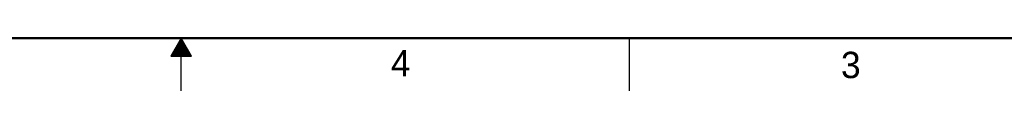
# Model space of a CAD drawing. Header units: inches. Extents: x 0 to 34, y 0 to 22.
# Tile 9 of 25: x 15.5 to 24.8, y 0 to 0.5. Entities that reach past the tile are written whole.
import ezdxf

# ---------------------------------------------------------------- set-up
doc = ezdxf.new("R2010")
doc.units = ezdxf.units.IN
doc.header["$LTSCALE"] = 1.87
doc.header["$MEASUREMENT"] = 0
doc.layers.get('0').update_dxf_attribs({"linetype": 'CONTINUOUS'})
doc.styles.get("Standard").update_dxf_attribs({"font": 'txt', "width": 0.8})

msp = doc.modelspace()

# ---------------------------------------------------------------- linework, layer by layer
at = {"color": 2, "linetype": 'Continuous'}
for p, q in [((17, 0.5), (16.902, 0.3303)), ((16.9827, 0.47), (17.0173, 0.47)), ((16.9885, 0.48), (17.0116, 0.48)), ((16.9942, 0.49), (17.0058, 0.49)), ((17.098, 0.3303), (17, 0.5)), ((17, 0), (17, 0.5)), ((21.25, 0), (21.25, 0.5)), ((16.9307, 0.38), (17.0693, 0.38)), ((16.9365, 0.39), (17.0635, 0.39)), ((16.9423, 0.4), (17.0578, 0.4)), ((16.9481, 0.41), (17.052, 0.41)), ((16.9538, 0.42), (17.0462, 0.42)), ((16.9596, 0.43), (17.0404, 0.43)), ((16.9654, 0.44), (17.0347, 0.44)), ((16.9712, 0.45), (17.0289, 0.45)), ((16.9769, 0.46), (17.0231, 0.46)), ((16.902, 0.3303), (17.098, 0.3303)), ((16.9076, 0.34), (17.0924, 0.34)), ((16.9134, 0.35), (17.0866, 0.35)), ((16.9192, 0.36), (17.0808, 0.36)), ((16.925, 0.37), (17.0751, 0.37))]:
    msp.add_line(p, q, dxfattribs=at)
at = {"color": 7, "linetype": 'Continuous', "const_width": 0.02}
msp.add_lwpolyline([(0.5, 0.5), (33.5, 0.5)], dxfattribs=at)

# ---------------------------------------------------------------- texts
at = {"color": 2, "linetype": 'Continuous'}
for s, p in [('4', (18.9884, 0.1369)), ('3', (23.2555, 0.121))]:
    msp.add_text(s, height=0.25, dxfattribs=at).set_placement(p)

doc.saveas('drawing.dxf')
